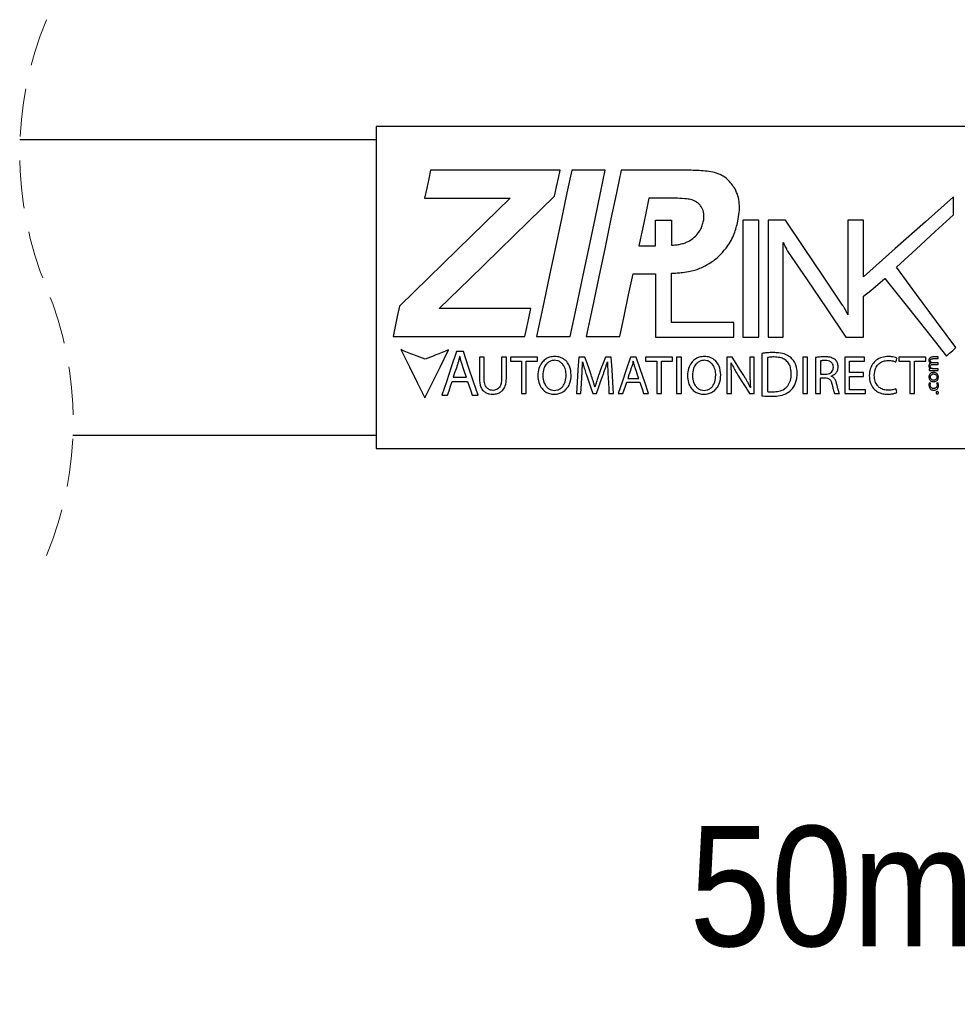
# Model space of a CAD drawing. Header units: millimetres. Extents: x 22 to 427, y 5 to 272.
# Tile 16 of 21: x 169 to 194, y 214 to 240. Entities that reach past the tile are written whole.
import ezdxf

# ---------------------------------------------------------------- set-up
doc = ezdxf.new("R2010")
doc.units = ezdxf.units.MM
doc.linetypes.add('HIDDEN', pattern=[1.905, 1.27, -0.635])
doc.layers.add('TEXT', color=140, linetype='Continuous')
doc.styles.add('SLDTEXTSTYLE0', font='Gothic.ttf', dxfattribs={"width": 0.913})
doc.dimstyles.new('SLDDIMSTYLE0', dxfattribs={"dimtxt": 3.175, "dimasz": 3.302, "dimexe": 0, "dimexo": 0.0625, "dimgap": 0.79375, "dimtad": 0, "dimtih": 1, "dimtoh": 1, "dimdec": 1, "dimrnd": 1e-09, "dimzin": 12, "dimdsep": 46, "dimtxsty": 'SLDTEXTSTYLE0', "dimsah": 1, "dimcen": 0.09, "dimadec": 0, "dimazin": 3, "dimtfac": 1, "dimtdec": 1, "dimtofl": 0, "dimtmove": 0, "dimatfit": 3, "dimfxl": 0, "dimfrac": 2, "dimtolj": 1, "dimtzin": 12, "dimarcsym": 0})

# ---------------------------------------------------------------- blocks, each defined once
blk = doc.blocks.new('_D_4')
at = {"layer": 'TEXT', "color": 140}
for p, q in [((229.36, 227.265), (229.36, 213.857)), ((261.11, 224.37), (261.11, 213.857)), ((201.396, 219.552), (200.429, 219.552)), ((200.429, 219.552), (200.429, 214.511)), ((213.033, 219.552), (214.001, 219.552)), ((214.001, 219.552), (214.001, 214.511)), ((229.36, 217.032), (215.612, 217.032)), ((261.11, 217.032), (229.36, 217.032)), ((200.429, 214.511), (201.396, 214.511)), ((214.001, 214.511), (213.033, 214.511))]:
    blk.add_line(p, q, dxfattribs=at)
for points in [[(229.36, 217.032), (232.662, 216.524), (232.662, 217.54)], [(261.11, 217.032), (257.808, 217.54), (257.808, 216.524)]]:
    blk.add_solid(points, dxfattribs=at)
at = {"layer": 'TEXT', "color": 140, "char_height": 3.175, "attachment_point": 1, "style": 'SLDTEXTSTYLE0'}
for s, insert in [('1.97in', (201.396, 218.567)), ('50mm', (186.832, 218.567))]:
    blk.add_mtext(s, dxfattribs=dict(at, insert=insert))

msp = doc.modelspace()

# ---------------------------------------------------------------- linework, layer by layer
at = {"color": 7, "linetype": 'Continuous', "lineweight": 25}
for p, q in [((229.36, 237.035), (178.56, 237.035)), ((178.56, 237.035), (178.56, 228.535)), ((178.56, 236.685), (169.148, 236.685)), ((183.417, 235.888), (179.996, 235.888)), ((184.613, 235.888), (183.725, 235.888)), ((186.458, 235.888), (185.034, 235.888)), ((179.84, 235.147), (182.099, 235.147)), ((186.196, 235.147), (185.766, 235.147)), ((185.939, 233.892), (185.939, 234.565)), ((185.939, 234.565), (186.361, 234.565)), ((186.361, 234.565), (186.361, 233.904)), ((188.672, 234.565), (188.25, 234.565)), ((188.25, 234.565), (188.25, 231.473)), ((188.672, 231.473), (188.672, 234.565)), ((189.373, 234.565), (188.913, 234.565)), ((188.913, 234.565), (188.913, 231.473)), ((191.436, 234.565), (191.019, 234.565)), ((191.019, 234.565), (191.019, 232.069)), ((191.436, 233.073), (191.436, 234.565)), ((185.502, 233.892), (185.939, 233.892)), ((189.313, 231.473), (189.313, 233.98)), ((185.346, 233.152), (185.924, 233.152)), ((185.939, 233.152), (185.939, 231.473)), ((186.361, 231.863), (186.361, 233.163)), ((191.436, 231.473), (191.436, 232.556)), ((182.646, 232.229), (180.226, 232.229)), ((188.011, 231.863), (186.361, 231.863)), ((188.011, 231.473), (188.011, 231.863)), ((179.004, 231.489), (182.49, 231.489)), ((182.798, 231.489), (183.686, 231.489)), ((184.107, 231.489), (184.995, 231.489)), ((185.939, 231.473), (188.011, 231.473)), ((188.25, 231.473), (188.672, 231.473)), ((188.913, 231.473), (189.313, 231.473)), ((190.969, 231.473), (191.436, 231.473)), ((180.862, 231.093), (180.683, 231.093)), ((180.77, 230.962), (180.765, 230.962)), ((181.287, 230.949), (181.287, 230.381)), ((181.414, 230.949), (181.287, 230.949)), ((181.414, 230.377), (181.414, 230.949)), ((181.873, 230.949), (181.873, 230.377)), ((181.999, 230.949), (181.873, 230.949)), ((181.999, 230.385), (181.999, 230.949)), ((182.105, 230.949), (182.105, 230.843)), ((182.819, 230.949), (182.105, 230.949)), ((182.819, 230.843), (182.819, 230.949)), ((184.074, 230.949), (183.915, 230.949)), ((184.772, 230.949), (184.614, 230.949)), ((185.429, 230.949), (185.279, 230.949)), ((186.391, 230.949), (185.677, 230.949)), ((185.677, 230.949), (185.677, 230.843)), ((186.391, 230.843), (186.391, 230.949)), ((186.497, 230.949), (186.497, 229.985)), ((186.623, 230.949), (186.497, 230.949)), ((186.623, 229.985), (186.623, 230.949)), ((187.826, 230.949), (187.826, 229.985)), ((187.964, 230.949), (187.826, 230.949)), ((188.433, 230.949), (188.433, 230.544)), ((188.55, 230.949), (188.433, 230.949)), ((188.55, 229.985), (188.55, 230.949)), ((188.745, 231.045), (188.745, 229.926)), ((188.894, 230.937), (188.894, 230.038)), ((189.953, 230.949), (189.827, 230.949)), ((189.827, 230.949), (189.827, 229.985)), ((189.953, 229.985), (189.953, 230.949)), ((190.17, 230.935), (190.17, 229.985)), ((191.461, 230.949), (190.939, 230.949)), ((190.939, 230.949), (190.939, 229.985)), ((191.461, 230.845), (191.461, 230.949)), ((192.364, 230.949), (192.364, 230.843)), ((193.078, 230.949), (192.364, 230.949)), ((193.078, 230.843), (193.078, 230.949)), ((193.408, 230.952), (193.267, 230.952)), ((193.408, 230.908), (193.408, 230.952)), ((182.105, 230.843), (182.398, 230.843)), ((182.398, 230.843), (182.398, 229.985)), ((182.524, 230.843), (182.819, 230.843)), ((182.524, 229.985), (182.524, 230.843)), ((184.011, 230.825), (184.014, 230.825)), ((184.668, 230.825), (184.671, 230.825)), ((185.352, 230.839), (185.348, 230.839)), ((185.677, 230.843), (185.97, 230.843)), ((185.97, 230.843), (185.97, 229.985)), ((186.096, 230.843), (186.391, 230.843)), ((186.096, 229.985), (186.096, 230.843)), ((187.935, 230.795), (187.94, 230.796)), ((190.295, 230.848), (190.295, 230.497)), ((191.065, 230.845), (191.461, 230.845)), ((191.065, 230.54), (191.065, 230.845)), ((192.364, 230.843), (192.657, 230.843)), ((192.657, 230.843), (192.657, 229.985)), ((192.783, 230.843), (193.078, 230.843)), ((192.783, 229.985), (192.783, 230.843)), ((193.21, 230.788), (193.21, 230.787)), ((193.408, 230.797), (193.259, 230.797)), ((193.264, 230.754), (193.408, 230.754)), ((193.272, 230.908), (193.408, 230.908)), ((193.408, 230.754), (193.408, 230.797)), ((180.596, 230.421), (180.942, 230.421)), ((187.944, 229.985), (187.944, 230.397)), ((190.295, 230.497), (190.422, 230.497)), ((190.295, 230.403), (190.412, 230.403)), ((190.295, 229.985), (190.295, 230.403)), ((190.584, 230.444), (190.584, 230.449)), ((191.438, 230.54), (191.065, 230.54)), ((191.065, 230.437), (191.438, 230.437)), ((191.065, 230.089), (191.065, 230.437)), ((191.438, 230.437), (191.438, 230.54)), ((193.206, 230.638), (193.168, 230.636)), ((193.168, 230.636), (193.168, 230.597)), ((193.206, 230.64), (193.206, 230.638)), ((193.233, 230.599), (193.408, 230.599)), ((193.408, 230.643), (193.263, 230.643)), ((193.381, 230.42), (193.381, 230.42)), ((193.408, 230.599), (193.408, 230.643)), ((193.414, 230.419), (193.414, 230.419)), ((180.565, 230.305), (180.973, 230.305)), ((184.339, 230.158), (184.336, 230.158)), ((185.18, 230.288), (185.522, 230.288)), ((185.206, 230.385), (185.496, 230.385)), ((188.448, 230.149), (188.443, 230.148)), ((193.208, 230.259), (193.175, 230.27)), ((193.4, 230.269), (193.367, 230.261)), ((180.292, 229.944), (180.445, 229.944)), ((181.096, 229.944), (181.254, 229.944)), ((182.398, 229.985), (182.524, 229.985)), ((183.264, 229.969), (183.265, 229.969)), ((183.268, 230.071), (183.27, 230.071)), ((183.848, 229.985), (183.967, 229.985)), ((184.282, 229.991), (184.376, 229.991)), ((184.709, 229.985), (184.832, 229.985)), ((184.951, 229.985), (185.08, 229.985)), ((185.625, 229.985), (185.758, 229.985)), ((185.97, 229.985), (186.096, 229.985)), ((186.497, 229.985), (186.623, 229.985)), ((187.217, 229.969), (187.218, 229.969)), ((187.221, 230.071), (187.223, 230.071)), ((187.826, 229.985), (187.944, 229.985)), ((188.425, 229.985), (188.55, 229.985)), ((189.827, 229.985), (189.953, 229.985)), ((190.17, 229.985), (190.295, 229.985)), ((190.67, 229.985), (190.798, 229.985)), ((190.939, 229.985), (191.483, 229.985)), ((191.483, 230.089), (191.065, 230.089)), ((191.483, 229.985), (191.483, 230.089)), ((192.657, 229.985), (192.783, 229.985)), ((193.414, 230.006), (193.414, 230.006)), ((170.549, 228.885), (178.56, 228.885)), ((178.56, 228.535), (229.36, 228.535))]:
    msp.add_line(p, q, dxfattribs=at)
at = {"color": 7, "linetype": 'Continuous', "lineweight": 25, "flags": 128}
for points in [[(179.996, 235.888), (179.948, 235.657), (179.896, 235.41), (179.84, 235.147)], [(183.725, 235.888), (183.599, 235.29), (183.454, 234.603), (183.296, 233.853), (183.13, 233.066), (182.962, 232.268), (182.798, 231.489)], [(183.273, 235.201), (183.324, 235.444), (183.372, 235.673), (183.417, 235.888)], [(183.686, 231.489), (183.85, 232.268), (184.018, 233.066), (184.184, 233.853), (184.342, 234.603), (184.487, 235.29), (184.613, 235.888)], [(185.034, 235.888), (184.908, 235.29), (184.763, 234.603), (184.605, 233.853), (184.439, 233.066), (184.271, 232.268), (184.107, 231.489)], [(182.099, 235.147), (181.426, 234.491), (180.699, 233.782), (179.94, 233.041), (179.173, 232.293)], [(180.226, 232.229), (181.025, 233.009), (181.817, 233.782), (182.575, 234.52), (183.273, 235.201)], [(185.766, 235.147), (185.682, 234.75), (185.594, 234.33), (185.502, 233.892)], [(193.815, 235.179), (193.074, 234.524), (192.273, 233.814), (191.436, 233.073)], [(193.811, 234.707), (193.812, 234.869), (193.813, 235.026), (193.815, 235.179)], [(190.883, 232.319), (190.368, 233.086), (189.859, 233.843), (189.373, 234.565)], [(192.306, 233.326), (192.824, 233.801), (193.328, 234.264), (193.811, 234.707)], [(189.429, 233.751), (189.943, 232.99), (190.462, 232.223), (190.969, 231.473)], [(193.877, 231.199), (193.367, 231.889), (192.838, 232.605), (192.306, 233.326)], [(184.995, 231.489), (185.11, 232.033), (185.227, 232.591), (185.346, 233.152)], [(191.436, 232.556), (191.624, 232.712), (191.813, 232.868), (192.002, 233.023)], [(192.002, 233.023), (192.558, 232.322), (193.105, 231.634), (193.627, 230.976)], [(179.173, 232.293), (179.116, 232.022), (179.059, 231.753), (179.004, 231.489)], [(182.49, 231.489), (182.541, 231.732), (182.594, 231.979), (182.646, 232.229)], [(193.627, 230.976), (193.709, 231.05), (193.793, 231.124), (193.877, 231.199)], [(179.21, 231.148), (179.439, 230.69), (179.653, 230.261), (179.849, 229.869)], [(179.849, 229.869), (180.04, 230.258), (180.249, 230.684), (180.472, 231.139)], [(180.683, 231.093), (180.544, 230.685), (180.413, 230.3), (180.292, 229.944)], [(181.254, 229.944), (181.133, 230.3), (181.001, 230.685), (180.862, 231.093)], [(183.915, 230.949), (183.891, 230.609), (183.869, 230.287), (183.848, 229.985)], [(184.239, 230.483), (184.185, 230.635), (184.13, 230.79), (184.074, 230.949)], [(184.614, 230.949), (184.555, 230.79), (184.498, 230.635), (184.442, 230.483)], [(184.832, 229.985), (184.813, 230.287), (184.793, 230.609), (184.772, 230.949)], [(185.279, 230.949), (185.163, 230.609), (185.054, 230.287), (184.951, 229.985)], [(185.758, 229.985), (185.655, 230.287), (185.545, 230.609), (185.429, 230.949)], [(188.271, 230.461), (188.171, 230.62), (188.069, 230.783), (187.964, 230.949)], [(192.288, 230.821), (192.304, 230.871), (192.319, 230.922)], [(180.708, 230.754), (180.67, 230.641), (180.632, 230.53), (180.596, 230.421)], [(180.942, 230.421), (180.905, 230.53), (180.867, 230.64), (180.828, 230.752)], [(185.3, 230.665), (185.268, 230.57), (185.237, 230.477), (185.206, 230.385)], [(185.496, 230.385), (185.465, 230.476), (185.433, 230.569), (185.401, 230.663)], [(183.967, 229.985), (183.975, 230.118), (183.984, 230.256), (183.992, 230.398)], [(184.124, 230.45), (184.178, 230.292), (184.231, 230.138), (184.282, 229.991)], [(184.376, 229.991), (184.431, 230.141), (184.488, 230.297), (184.546, 230.459)], [(184.687, 230.408), (184.694, 230.263), (184.702, 230.122), (184.709, 229.985)], [(188.118, 230.474), (188.224, 230.305), (188.326, 230.142), (188.425, 229.985)], [(180.445, 229.944), (180.484, 230.061), (180.524, 230.181), (180.565, 230.305)], [(180.973, 230.305), (181.015, 230.181), (181.056, 230.061), (181.096, 229.944)], [(185.08, 229.985), (185.113, 230.084), (185.146, 230.185), (185.18, 230.288)], [(185.522, 230.288), (185.557, 230.185), (185.592, 230.084), (185.625, 229.985)], [(192.317, 230.015), (192.305, 230.065), (192.292, 230.115)]]:
    msp.add_lwpolyline(points, dxfattribs=at)
at = {"color": 7, "linetype": 'HIDDEN', "lineweight": 18}
for centre, radius, start, end in [((178.339, 236.322), 9.198, 157.3801, 202.6199), ((161.359, 229.247), 9.197, 337.3801, 22.6199)]:
    msp.add_arc(centre, radius, start, end, dxfattribs=at)
at = {"color": 7, "linetype": 'Continuous', "lineweight": 25}
for points, knots in [([(187.499, 235.822), (187.433, 235.834), (187.229, 235.873), (186.88, 235.883), (186.599, 235.886), (186.458, 235.888)], [0, 0, 0, 0, 0.192566, 0.594392, 1, 1, 1, 1]), ([(188.041, 235.392), (187.98, 235.481), (187.885, 235.621), (187.687, 235.757), (187.564, 235.799), (187.499, 235.822)], [0, 0, 0, 0, 0.452131, 0.709778, 1, 1, 1, 1]), ([(188.115, 234.536), (188.129, 234.615), (188.158, 234.772), (188.159, 234.997), (188.126, 235.208), (188.069, 235.33), (188.041, 235.392)], [0, 0, 0, 0, 0.275698, 0.542049, 0.769363, 1, 1, 1, 1]), ([(186.829, 235.117), (186.789, 235.123), (186.665, 235.14), (186.453, 235.145), (186.281, 235.147), (186.196, 235.147)], [0, 0, 0, 0, 0.189202, 0.593899, 1, 1, 1, 1]), ([(187.145, 234.921), (187.125, 234.947), (187.075, 235.011), (186.965, 235.083), (186.873, 235.106), (186.829, 235.117)], [0, 0, 0, 0, 0.254218, 0.643504, 1, 1, 1, 1]), ([(187.202, 234.523), (187.209, 234.56), (187.221, 234.63), (187.217, 234.757), (187.188, 234.856), (187.151, 234.912), (187.145, 234.921)], [0, 0, 0, 0, 0.271913, 0.514884, 0.91918, 1, 1, 1, 1]), ([(187.029, 234.179), (187.055, 234.211), (187.108, 234.277), (187.168, 234.393), (187.191, 234.479), (187.202, 234.523)], [0, 0, 0, 0, 0.314547, 0.655212, 1, 1, 1, 1]), ([(187.825, 233.856), (187.863, 233.912), (187.938, 234.022), (188.042, 234.249), (188.087, 234.425), (188.115, 234.536)], [0, 0, 0, 0, 0.270852, 0.537467, 1, 1, 1, 1]), ([(186.705, 233.961), (186.737, 233.974), (186.8, 233.999), (186.914, 234.066), (186.983, 234.134), (187.029, 234.179)], [0, 0, 0, 0, 0.258227, 0.515196, 1, 1, 1, 1]), ([(186.361, 233.904), (186.399, 233.907), (186.476, 233.914), (186.592, 233.929), (186.668, 233.951), (186.705, 233.961)], [0, 0, 0, 0, 0.32928, 0.663263, 1, 1, 1, 1]), ([(187.361, 233.423), (187.408, 233.454), (187.504, 233.517), (187.664, 233.658), (187.763, 233.779), (187.825, 233.856)], [0, 0, 0, 0, 0.268406, 0.535845, 1, 1, 1, 1]), ([(189.313, 233.98), (189.322, 233.96), (189.334, 233.929), (189.352, 233.89), (189.362, 233.87), (189.367, 233.86)], [0, 0, 0, 0, 0.49839, 0.748853, 1, 1, 1, 1]), ([(189.367, 233.86), (189.376, 233.841), (189.391, 233.814), (189.412, 233.778), (189.423, 233.76), (189.429, 233.751)], [0, 0, 0, 0, 0.49829, 0.748814, 1, 1, 1, 1]), ([(186.857, 233.215), (186.906, 233.227), (187.004, 233.251), (187.175, 233.318), (187.29, 233.383), (187.361, 233.423)], [0, 0, 0, 0, 0.277485, 0.554695, 1, 1, 1, 1]), ([(185.924, 233.152), (185.925, 233.152), (185.928, 233.152), (185.933, 233.152), (185.937, 233.152), (185.939, 233.152)], [0, 0, 0, 0, 0.263936, 0.527898, 1, 1, 1, 1]), ([(186.361, 233.163), (186.41, 233.166), (186.508, 233.172), (186.674, 233.186), (186.79, 233.204), (186.857, 233.215)], [0, 0, 0, 0, 0.29539, 0.590793, 1, 1, 1, 1]), ([(190.967, 232.181), (190.96, 232.193), (190.946, 232.219), (190.918, 232.265), (190.897, 232.298), (190.883, 232.319)], [0, 0, 0, 0, 0.269167, 0.538617, 1, 1, 1, 1]), ([(191.019, 232.069), (191.015, 232.079), (191.007, 232.1), (190.99, 232.138), (190.976, 232.164), (190.967, 232.181)], [0, 0, 0, 0, 0.272679, 0.545738, 1, 1, 1, 1]), ([(179.857, 230.898), (179.762, 230.932), (179.605, 230.988), (179.387, 231.066), (179.269, 231.121), (179.21, 231.148)], [0, 0, 0, 0, 0.437684, 0.718867, 1, 1, 1, 1]), ([(180.472, 231.139), (180.416, 231.116), (180.302, 231.071), (180.097, 230.991), (179.949, 230.934), (179.857, 230.898)], [0, 0, 0, 0, 0.277163, 0.554058, 1, 1, 1, 1]), ([(180.765, 230.962), (180.76, 230.944), (180.75, 230.901), (180.732, 230.831), (180.716, 230.78), (180.708, 230.754)], [0, 0, 0, 0, 0.251821, 0.627255, 1, 1, 1, 1]), ([(180.828, 230.752), (180.817, 230.787), (180.801, 230.839), (180.783, 230.909), (180.774, 230.944), (180.77, 230.962)], [0, 0, 0, 0, 0.496726, 0.74757, 1, 1, 1, 1]), ([(183.277, 230.965), (183.232, 230.962), (183.141, 230.954), (183.022, 230.893), (182.92, 230.793), (182.844, 230.645), (182.835, 230.524), (182.83, 230.459)], [0, 0, 0, 0, 0.179955, 0.35665, 0.521202, 0.741285, 1, 1, 1, 1]), ([(183.712, 230.477), (183.705, 230.557), (183.693, 230.685), (183.598, 230.837), (183.485, 230.925), (183.37, 230.961), (183.302, 230.964), (183.277, 230.965)], [0, 0, 0, 0, 0.3254151, 0.5161958, 0.7181119, 0.8986682, 1, 1, 1, 1]), ([(187.23, 230.965), (187.184, 230.962), (187.094, 230.954), (186.974, 230.893), (186.873, 230.793), (186.797, 230.645), (186.788, 230.524), (186.783, 230.459)], [0, 0, 0, 0, 0.1799754, 0.3566844, 0.5213468, 0.7414723, 1, 1, 1, 1]), ([(187.665, 230.477), (187.657, 230.557), (187.645, 230.685), (187.55, 230.837), (187.438, 230.925), (187.323, 230.961), (187.254, 230.964), (187.23, 230.965)], [0, 0, 0, 0, 0.325298, 0.51616, 0.718163, 0.898776, 1, 1, 1, 1]), ([(189.059, 231.069), (189.03, 231.068), (188.971, 231.068), (188.867, 231.061), (188.791, 231.051), (188.745, 231.045)], [0, 0, 0, 0, 0.277526, 0.554949, 1, 1, 1, 1]), ([(189.066, 230.952), (189.047, 230.952), (189.008, 230.952), (188.951, 230.947), (188.913, 230.941), (188.894, 230.937)], [0, 0, 0, 0, 0.329379, 0.663915, 1, 1, 1, 1]), ([(189.519, 230.929), (189.477, 230.96), (189.38, 231.031), (189.214, 231.064), (189.103, 231.067), (189.059, 231.069)], [0, 0, 0, 0, 0.315987, 0.731688, 1, 1, 1, 1]), ([(189.527, 230.514), (189.522, 230.582), (189.514, 230.691), (189.436, 230.821), (189.341, 230.897), (189.213, 230.945), (189.12, 230.95), (189.066, 230.952)], [0, 0, 0, 0, 0.281209, 0.443221, 0.614199, 0.776715, 1, 1, 1, 1]), ([(189.682, 230.519), (189.676, 230.592), (189.668, 230.702), (189.603, 230.841), (189.548, 230.899), (189.519, 230.929)], [0, 0, 0, 0, 0.478707, 0.72702, 1, 1, 1, 1]), ([(190.409, 230.957), (190.386, 230.956), (190.34, 230.955), (190.26, 230.95), (190.204, 230.941), (190.17, 230.935)], [0, 0, 0, 0, 0.2876032, 0.5750199, 1, 1, 1, 1]), ([(190.69, 230.876), (190.678, 230.886), (190.653, 230.906), (190.607, 230.928), (190.551, 230.945), (190.497, 230.953), (190.449, 230.956), (190.422, 230.956), (190.409, 230.957)], [0, 0, 0, 0, 0.152937, 0.314402, 0.519432, 0.731641, 0.865575, 1, 1, 1, 1]), ([(192.091, 230.965), (192.033, 230.961), (191.92, 230.952), (191.772, 230.877), (191.668, 230.766), (191.6, 230.625), (191.592, 230.518), (191.587, 230.459)], [0, 0, 0, 0, 0.2138881, 0.4242734, 0.6022762, 0.7781805, 1, 1, 1, 1]), ([(192.319, 230.922), (192.306, 230.928), (192.269, 230.944), (192.192, 230.961), (192.128, 230.964), (192.091, 230.965)], [0, 0, 0, 0, 0.1879602, 0.5144322, 1, 1, 1, 1]), ([(193.267, 230.952), (193.25, 230.951), (193.223, 230.95), (193.191, 230.933), (193.173, 230.914), (193.163, 230.892), (193.162, 230.877), (193.162, 230.871)], [0, 0, 0, 0, 0.341316, 0.526826, 0.706637, 0.869806, 1, 1, 1, 1]), ([(183.271, 230.864), (183.242, 230.861), (183.185, 230.857), (183.109, 230.818), (183.039, 230.751), (182.974, 230.632), (182.966, 230.525), (182.961, 230.461)], [0, 0, 0, 0, 0.152462, 0.301949, 0.441063, 0.663716, 1, 1, 1, 1]), ([(183.579, 230.471), (183.575, 230.52), (183.568, 230.618), (183.512, 230.738), (183.433, 230.818), (183.353, 230.858), (183.297, 230.862), (183.271, 230.864)], [0, 0, 0, 0, 0.259953, 0.533153, 0.693553, 0.862106, 1, 1, 1, 1]), ([(183.992, 230.398), (183.994, 230.433), (183.998, 230.503), (184.003, 230.608), (184.008, 230.716), (184.01, 230.788), (184.011, 230.825)], [0, 0, 0, 0, 0.242881, 0.490483, 0.743065, 1, 1, 1, 1]), ([(184.014, 230.825), (184.022, 230.794), (184.035, 230.738), (184.058, 230.66), (184.079, 230.589), (184.101, 230.519), (184.116, 230.473), (184.124, 230.45)], [0, 0, 0, 0, 0.2467352, 0.437574, 0.626744, 0.8143102, 1, 1, 1, 1]), ([(184.546, 230.459), (184.557, 230.488), (184.578, 230.548), (184.609, 230.639), (184.639, 230.731), (184.658, 230.794), (184.668, 230.825)], [0, 0, 0, 0, 0.2449122, 0.4931457, 0.7449655, 1, 1, 1, 1]), ([(184.671, 230.825), (184.671, 230.789), (184.672, 230.727), (184.675, 230.639), (184.679, 230.561), (184.683, 230.484), (184.685, 230.434), (184.687, 230.408)], [0, 0, 0, 0, 0.259114, 0.44766, 0.633996, 0.818201, 1, 1, 1, 1]), ([(185.348, 230.839), (185.344, 230.824), (185.336, 230.788), (185.32, 230.729), (185.307, 230.686), (185.3, 230.665)], [0, 0, 0, 0, 0.251553, 0.626925, 1, 1, 1, 1]), ([(185.401, 230.663), (185.392, 230.692), (185.379, 230.736), (185.363, 230.795), (185.356, 230.824), (185.352, 230.839)], [0, 0, 0, 0, 0.497105, 0.747833, 1, 1, 1, 1]), ([(187.224, 230.864), (187.195, 230.861), (187.138, 230.857), (187.061, 230.818), (186.991, 230.751), (186.927, 230.631), (186.919, 230.525), (186.913, 230.461)], [0, 0, 0, 0, 0.152578, 0.302178, 0.441417, 0.66416, 1, 1, 1, 1]), ([(187.532, 230.471), (187.528, 230.52), (187.521, 230.618), (187.465, 230.738), (187.386, 230.818), (187.306, 230.858), (187.25, 230.862), (187.224, 230.864)], [0, 0, 0, 0, 0.259921, 0.53309, 0.693505, 0.862071, 1, 1, 1, 1]), ([(187.944, 230.397), (187.944, 230.429), (187.944, 230.494), (187.943, 230.593), (187.94, 230.693), (187.937, 230.761), (187.935, 230.795)], [0, 0, 0, 0, 0.243208, 0.490885, 0.743321, 1, 1, 1, 1]), ([(187.94, 230.796), (187.953, 230.768), (187.976, 230.719), (188.013, 230.652), (188.047, 230.592), (188.082, 230.532), (188.106, 230.494), (188.118, 230.474)], [0, 0, 0, 0, 0.2515049, 0.439829, 0.6273819, 0.8142103, 1, 1, 1, 1]), ([(190.418, 230.859), (190.41, 230.859), (190.395, 230.859), (190.374, 230.858), (190.353, 230.857), (190.334, 230.855), (190.314, 230.852), (190.301, 230.849), (190.295, 230.848)], [0, 0, 0, 0, 0.182084, 0.3643, 0.5227, 0.681181, 0.840462, 1, 1, 1, 1]), ([(190.639, 230.68), (190.638, 230.704), (190.635, 230.744), (190.605, 230.796), (190.56, 230.832), (190.495, 230.856), (190.445, 230.858), (190.418, 230.859)], [0, 0, 0, 0, 0.215616, 0.37369, 0.539663, 0.743121, 1, 1, 1, 1]), ([(190.422, 230.497), (190.45, 230.499), (190.499, 230.502), (190.564, 230.531), (190.609, 230.572), (190.635, 230.625), (190.638, 230.662), (190.639, 230.68)], [0, 0, 0, 0, 0.259692, 0.461123, 0.653306, 0.826626, 1, 1, 1, 1]), ([(190.584, 230.449), (190.612, 230.461), (190.667, 230.485), (190.729, 230.551), (190.761, 230.624), (190.764, 230.673), (190.765, 230.693)], [0, 0, 0, 0, 0.282212, 0.550325, 0.811848, 1, 1, 1, 1]), ([(190.765, 230.693), (190.762, 230.727), (190.757, 230.778), (190.726, 230.839), (190.702, 230.864), (190.69, 230.876)], [0, 0, 0, 0, 0.4994523, 0.7399975, 1, 1, 1, 1]), ([(191.719, 230.463), (191.725, 230.532), (191.734, 230.638), (191.816, 230.759), (191.906, 230.825), (192.004, 230.856), (192.068, 230.859), (192.095, 230.861)], [0, 0, 0, 0, 0.3313878, 0.5069644, 0.6927625, 0.8668215, 1, 1, 1, 1]), ([(192.095, 230.861), (192.115, 230.86), (192.155, 230.859), (192.221, 230.848), (192.264, 230.83), (192.288, 230.821)], [0, 0, 0, 0, 0.30274, 0.604569, 1, 1, 1, 1]), ([(193.162, 230.871), (193.162, 230.865), (193.162, 230.855), (193.167, 230.836), (193.174, 230.824), (193.179, 230.816)], [0, 0, 0, 0, 0.273043, 0.540145, 1, 1, 1, 1]), ([(193.21, 230.787), (193.203, 230.784), (193.188, 230.777), (193.172, 230.758), (193.163, 230.738), (193.162, 230.724), (193.162, 230.718)], [0, 0, 0, 0, 0.271856, 0.532705, 0.799609, 1, 1, 1, 1]), ([(193.162, 230.718), (193.163, 230.709), (193.164, 230.69), (193.177, 230.664), (193.193, 230.648), (193.204, 230.641), (193.206, 230.64)], [0, 0, 0, 0, 0.289921, 0.586413, 0.920384, 1, 1, 1, 1]), ([(193.179, 230.816), (193.181, 230.814), (193.186, 230.808), (193.196, 230.798), (193.205, 230.792), (193.21, 230.788)], [0, 0, 0, 0, 0.257855, 0.518791, 1, 1, 1, 1]), ([(193.198, 230.855), (193.199, 230.861), (193.199, 230.873), (193.208, 230.888), (193.222, 230.899), (193.244, 230.907), (193.262, 230.908), (193.272, 230.908)], [0, 0, 0, 0, 0.189844, 0.337939, 0.49193, 0.700454, 1, 1, 1, 1]), ([(193.237, 230.801), (193.231, 230.804), (193.218, 230.811), (193.204, 230.827), (193.199, 230.843), (193.198, 230.852), (193.198, 230.855)], [0, 0, 0, 0, 0.308373, 0.60489, 0.892255, 1, 1, 1, 1]), ([(193.198, 230.702), (193.199, 230.71), (193.2, 230.722), (193.211, 230.737), (193.226, 230.747), (193.244, 230.753), (193.258, 230.753), (193.264, 230.754)], [0, 0, 0, 0, 0.238577, 0.401498, 0.571809, 0.8041, 1, 1, 1, 1]), ([(193.242, 230.646), (193.235, 230.649), (193.222, 230.655), (193.207, 230.67), (193.199, 230.687), (193.198, 230.698), (193.198, 230.702)], [0, 0, 0, 0, 0.2851, 0.556869, 0.842487, 1, 1, 1, 1]), ([(193.259, 230.797), (193.257, 230.797), (193.253, 230.798), (193.246, 230.799), (193.241, 230.8), (193.237, 230.801)], [0, 0, 0, 0, 0.2718072, 0.5426124, 1, 1, 1, 1]), ([(182.83, 230.459), (182.835, 230.398), (182.844, 230.275), (182.922, 230.124), (183.03, 230.029), (183.143, 229.978), (183.223, 229.972), (183.264, 229.969)], [0, 0, 0, 0, 0.2492222, 0.5003566, 0.6735572, 0.8309309, 1, 1, 1, 1]), ([(182.961, 230.461), (182.966, 230.399), (182.976, 230.295), (183.044, 230.176), (183.117, 230.111), (183.191, 230.076), (183.242, 230.073), (183.268, 230.071)], [0, 0, 0, 0, 0.333972, 0.563631, 0.724258, 0.86027, 1, 1, 1, 1]), ([(183.265, 229.969), (183.306, 229.972), (183.386, 229.978), (183.496, 230.025), (183.6, 230.109), (183.694, 230.261), (183.706, 230.397), (183.712, 230.477)], [0, 0, 0, 0, 0.161824, 0.316172, 0.464728, 0.687152, 1, 1, 1, 1]), ([(183.27, 230.071), (183.296, 230.073), (183.349, 230.076), (183.426, 230.112), (183.503, 230.183), (183.567, 230.308), (183.574, 230.413), (183.579, 230.471)], [0, 0, 0, 0, 0.141485, 0.276531, 0.443275, 0.692055, 1, 1, 1, 1]), ([(184.336, 230.158), (184.329, 230.185), (184.315, 230.238), (184.283, 230.347), (184.257, 230.428), (184.239, 230.483)], [0, 0, 0, 0, 0.242827, 0.490185, 1, 1, 1, 1]), ([(184.442, 230.483), (184.423, 230.428), (184.395, 230.347), (184.361, 230.239), (184.346, 230.185), (184.339, 230.158)], [0, 0, 0, 0, 0.507901, 0.756191, 1, 1, 1, 1]), ([(186.783, 230.459), (186.787, 230.398), (186.796, 230.275), (186.875, 230.124), (186.982, 230.029), (187.096, 229.978), (187.176, 229.972), (187.217, 229.969)], [0, 0, 0, 0, 0.249141, 0.500206, 0.673502, 0.830994, 1, 1, 1, 1]), ([(186.913, 230.461), (186.919, 230.399), (186.929, 230.295), (186.997, 230.176), (187.07, 230.111), (187.144, 230.076), (187.195, 230.073), (187.221, 230.071)], [0, 0, 0, 0, 0.33357, 0.563506, 0.724185, 0.860315, 1, 1, 1, 1]), ([(187.218, 229.969), (187.259, 229.972), (187.339, 229.978), (187.449, 230.025), (187.553, 230.109), (187.647, 230.261), (187.658, 230.397), (187.665, 230.477)], [0, 0, 0, 0, 0.1618218, 0.3161727, 0.4646702, 0.6870271, 1, 1, 1, 1]), ([(187.223, 230.071), (187.249, 230.073), (187.301, 230.076), (187.379, 230.112), (187.456, 230.183), (187.52, 230.308), (187.527, 230.413), (187.532, 230.471)], [0, 0, 0, 0, 0.141447, 0.276442, 0.443444, 0.692638, 1, 1, 1, 1]), ([(188.443, 230.148), (188.431, 230.174), (188.407, 230.227), (188.365, 230.305), (188.319, 230.383), (188.287, 230.435), (188.271, 230.461)], [0, 0, 0, 0, 0.241224, 0.487835, 0.741728, 1, 1, 1, 1]), ([(188.433, 230.544), (188.433, 230.511), (188.433, 230.444), (188.436, 230.344), (188.44, 230.246), (188.445, 230.181), (188.448, 230.149)], [0, 0, 0, 0, 0.256585, 0.508685, 0.756698, 1, 1, 1, 1]), ([(189.042, 230.031), (189.095, 230.034), (189.2, 230.039), (189.338, 230.095), (189.446, 230.195), (189.516, 230.338), (189.523, 230.453), (189.527, 230.514)], [0, 0, 0, 0, 0.205678, 0.404032, 0.559242, 0.765314, 1, 1, 1, 1]), ([(189.518, 230.076), (189.544, 230.106), (189.619, 230.194), (189.674, 230.352), (189.68, 230.473), (189.682, 230.519)], [0, 0, 0, 0, 0.2454821, 0.7160605, 1, 1, 1, 1]), ([(190.412, 230.403), (190.437, 230.401), (190.477, 230.397), (190.528, 230.372), (190.568, 230.331), (190.592, 230.276), (190.602, 230.233), (190.607, 230.215)], [0, 0, 0, 0, 0.2463, 0.405769, 0.555223, 0.817199, 1, 1, 1, 1]), ([(190.725, 230.25), (190.718, 230.275), (190.704, 230.327), (190.666, 230.391), (190.621, 230.429), (190.594, 230.44), (190.584, 230.444)], [0, 0, 0, 0, 0.314982, 0.646845, 0.868105, 1, 1, 1, 1]), ([(191.587, 230.459), (191.592, 230.392), (191.601, 230.27), (191.686, 230.12), (191.803, 230.025), (191.932, 229.976), (192.022, 229.971), (192.062, 229.969)], [0, 0, 0, 0, 0.258423, 0.473622, 0.649886, 0.84121, 1, 1, 1, 1]), ([(192.088, 230.075), (192.049, 230.077), (191.973, 230.082), (191.873, 230.126), (191.789, 230.202), (191.729, 230.317), (191.722, 230.411), (191.719, 230.463)], [0, 0, 0, 0, 0.192021, 0.376601, 0.531079, 0.746941, 1, 1, 1, 1]), ([(193.286, 230.542), (193.272, 230.541), (193.244, 230.539), (193.209, 230.522), (193.182, 230.496), (193.165, 230.463), (193.163, 230.437), (193.162, 230.423)], [0, 0, 0, 0, 0.215256, 0.424771, 0.603949, 0.782668, 1, 1, 1, 1]), ([(193.162, 230.423), (193.164, 230.406), (193.167, 230.375), (193.191, 230.338), (193.222, 230.314), (193.256, 230.302), (193.28, 230.301), (193.29, 230.3)], [0, 0, 0, 0, 0.257129, 0.462497, 0.647749, 0.844475, 1, 1, 1, 1]), ([(193.168, 230.597), (193.174, 230.597), (193.187, 230.598), (193.209, 230.599), (193.224, 230.599), (193.233, 230.599)], [0, 0, 0, 0, 0.293277, 0.586597, 1, 1, 1, 1]), ([(193.287, 230.496), (193.275, 230.495), (193.252, 230.493), (193.223, 230.479), (193.203, 230.458), (193.196, 230.438), (193.195, 230.426), (193.195, 230.421)], [0, 0, 0, 0, 0.264979, 0.522158, 0.730697, 0.898838, 1, 1, 1, 1]), ([(193.195, 230.421), (193.196, 230.412), (193.198, 230.395), (193.212, 230.372), (193.233, 230.357), (193.259, 230.348), (193.278, 230.347), (193.289, 230.346)], [0, 0, 0, 0, 0.209167, 0.386688, 0.575991, 0.774732, 1, 1, 1, 1]), ([(193.263, 230.643), (193.261, 230.643), (193.257, 230.643), (193.25, 230.644), (193.245, 230.645), (193.242, 230.646)], [0, 0, 0, 0, 0.266735, 0.533082, 1, 1, 1, 1]), ([(193.414, 230.419), (193.412, 230.435), (193.409, 230.465), (193.388, 230.501), (193.358, 230.526), (193.323, 230.54), (193.298, 230.541), (193.286, 230.542)], [0, 0, 0, 0, 0.23687, 0.44275, 0.624358, 0.815789, 1, 1, 1, 1]), ([(193.381, 230.42), (193.38, 230.429), (193.378, 230.447), (193.362, 230.469), (193.339, 230.485), (193.314, 230.494), (193.296, 230.495), (193.287, 230.496)], [0, 0, 0, 0, 0.193023, 0.396103, 0.596712, 0.808425, 1, 1, 1, 1]), ([(193.289, 230.346), (193.3, 230.347), (193.322, 230.348), (193.351, 230.362), (193.371, 230.382), (193.38, 230.402), (193.381, 230.415), (193.381, 230.42)], [0, 0, 0, 0, 0.255768, 0.503237, 0.708263, 0.891329, 1, 1, 1, 1]), ([(193.29, 230.3), (193.303, 230.301), (193.329, 230.303), (193.364, 230.319), (193.39, 230.343), (193.41, 230.377), (193.412, 230.404), (193.414, 230.419)], [0, 0, 0, 0, 0.206179, 0.405562, 0.581979, 0.765133, 1, 1, 1, 1]), ([(181.287, 230.381), (181.292, 230.304), (181.299, 230.186), (181.38, 230.06), (181.463, 230), (181.548, 229.973), (181.607, 229.97), (181.634, 229.969)], [0, 0, 0, 0, 0.373218, 0.569164, 0.712561, 0.86756, 1, 1, 1, 1]), ([(181.638, 230.071), (181.618, 230.072), (181.579, 230.074), (181.526, 230.097), (181.476, 230.139), (181.426, 230.225), (181.414, 230.313), (181.414, 230.37), (181.414, 230.377)], [0, 0, 0, 0, 0.140336, 0.275078, 0.396242, 0.593452, 0.95424, 1, 1, 1, 1]), ([(181.634, 229.969), (181.67, 229.971), (181.741, 229.975), (181.835, 230.013), (181.918, 230.082), (181.988, 230.207), (181.995, 230.317), (181.999, 230.385)], [0, 0, 0, 0, 0.171537, 0.336364, 0.477152, 0.678346, 1, 1, 1, 1]), ([(181.873, 230.377), (181.871, 230.333), (181.867, 230.257), (181.829, 230.165), (181.776, 230.108), (181.716, 230.078), (181.668, 230.071), (181.643, 230.071), (181.638, 230.071)], [0, 0, 0, 0, 0.298005, 0.521928, 0.667206, 0.826154, 0.968621, 1, 1, 1, 1]), ([(190.607, 230.215), (190.615, 230.176), (190.629, 230.118), (190.648, 230.04), (190.662, 230.003), (190.67, 229.985)], [0, 0, 0, 0, 0.503453, 0.75152, 1, 1, 1, 1]), ([(190.798, 229.985), (190.789, 230.01), (190.771, 230.061), (190.749, 230.15), (190.734, 230.213), (190.725, 230.25)], [0, 0, 0, 0, 0.295147, 0.591734, 1, 1, 1, 1]), ([(193.175, 230.27), (193.173, 230.265), (193.168, 230.252), (193.163, 230.231), (193.162, 230.215), (193.162, 230.208)], [0, 0, 0, 0, 0.257139, 0.628086, 1, 1, 1, 1]), ([(193.162, 230.208), (193.164, 230.185), (193.168, 230.149), (193.197, 230.109), (193.23, 230.086), (193.262, 230.076), (193.283, 230.075), (193.29, 230.075)], [0, 0, 0, 0, 0.318849, 0.51748, 0.696881, 0.890426, 1, 1, 1, 1]), ([(193.197, 230.208), (193.197, 230.216), (193.198, 230.229), (193.203, 230.247), (193.206, 230.255), (193.208, 230.259)], [0, 0, 0, 0, 0.48523, 0.738573, 1, 1, 1, 1]), ([(193.289, 230.12), (193.279, 230.121), (193.26, 230.122), (193.234, 230.133), (193.213, 230.152), (193.199, 230.177), (193.198, 230.197), (193.197, 230.208)], [0, 0, 0, 0, 0.20591, 0.40363, 0.576844, 0.788802, 1, 1, 1, 1]), ([(193.379, 230.206), (193.377, 230.193), (193.375, 230.17), (193.356, 230.144), (193.334, 230.129), (193.311, 230.121), (193.295, 230.12), (193.289, 230.12)], [0, 0, 0, 0, 0.280572, 0.480176, 0.663657, 0.860467, 1, 1, 1, 1]), ([(193.29, 230.075), (193.303, 230.075), (193.328, 230.077), (193.362, 230.091), (193.39, 230.116), (193.41, 230.152), (193.413, 230.182), (193.414, 230.198)], [0, 0, 0, 0, 0.1948839, 0.381882, 0.5449311, 0.7615876, 1, 1, 1, 1]), ([(193.367, 230.261), (193.369, 230.256), (193.373, 230.247), (193.378, 230.228), (193.378, 230.214), (193.379, 230.206)], [0, 0, 0, 0, 0.2769325, 0.5498863, 1, 1, 1, 1]), ([(193.414, 230.198), (193.413, 230.21), (193.412, 230.228), (193.407, 230.251), (193.402, 230.263), (193.4, 230.269)], [0, 0, 0, 0, 0.487477, 0.740477, 1, 1, 1, 1]), ([(188.745, 229.926), (188.771, 229.923), (188.824, 229.918), (188.913, 229.914), (188.977, 229.913), (189.013, 229.913)], [0, 0, 0, 0, 0.295236, 0.5912174, 1, 1, 1, 1]), ([(188.894, 230.038), (188.908, 230.036), (188.936, 230.032), (188.986, 230.031), (189.021, 230.031), (189.042, 230.031)], [0, 0, 0, 0, 0.289369, 0.578936, 1, 1, 1, 1]), ([(189.013, 229.913), (189.068, 229.915), (189.193, 229.92), (189.373, 229.965), (189.473, 230.042), (189.518, 230.076)], [0, 0, 0, 0, 0.306824, 0.691621, 1, 1, 1, 1]), ([(192.062, 229.969), (192.092, 229.97), (192.149, 229.972), (192.236, 229.984), (192.29, 230.005), (192.317, 230.015)], [0, 0, 0, 0, 0.337629, 0.667034, 1, 1, 1, 1]), ([(192.292, 230.115), (192.275, 230.108), (192.239, 230.093), (192.17, 230.079), (192.119, 230.077), (192.088, 230.075)], [0, 0, 0, 0, 0.273436, 0.552254, 1, 1, 1, 1]), ([(193.383, 230.037), (193.379, 230.037), (193.373, 230.036), (193.365, 230.033), (193.357, 230.027), (193.352, 230.018), (193.351, 230.01), (193.351, 230.007)], [0, 0, 0, 0, 0.195944, 0.383402, 0.553438, 0.771606, 1, 1, 1, 1]), ([(193.351, 230.007), (193.351, 230.003), (193.352, 229.995), (193.358, 229.985), (193.367, 229.979), (193.375, 229.976), (193.381, 229.976), (193.383, 229.976)], [0, 0, 0, 0, 0.250431, 0.473579, 0.66344, 0.871181, 1, 1, 1, 1]), ([(193.414, 230.006), (193.413, 230.011), (193.412, 230.019), (193.405, 230.029), (193.398, 230.034), (193.39, 230.037), (193.384, 230.037), (193.383, 230.037)], [0, 0, 0, 0, 0.302811, 0.502211, 0.685967, 0.884904, 1, 1, 1, 1]), ([(193.383, 229.976), (193.386, 229.976), (193.392, 229.977), (193.4, 229.98), (193.407, 229.986), (193.413, 229.995), (193.414, 230.002), (193.414, 230.006)], [0, 0, 0, 0, 0.192968, 0.377072, 0.547995, 0.769074, 1, 1, 1, 1])]:
    msp.add_open_spline(points, degree=3, knots=knots, dxfattribs=at)

# ---------------------------------------------------------------- dimensions: what is measured, and where the dimension line sits
at = {"layer": 'TEXT', "color": 140}
dim = msp.add_linear_dim(base=(229.359801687, 217.031565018), p1=(261.109801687, 225.639902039), p2=(229.359801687, 228.534902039), dimstyle='SLDDIMSTYLE0', dxfattribs=at)
dim.commit()
dim.dimension.update_dxf_attribs({"geometry": '_D_4', "text_midpoint": (200.900031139, 217.031565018), "dimtype": 160})

doc.saveas('drawing.dxf')
